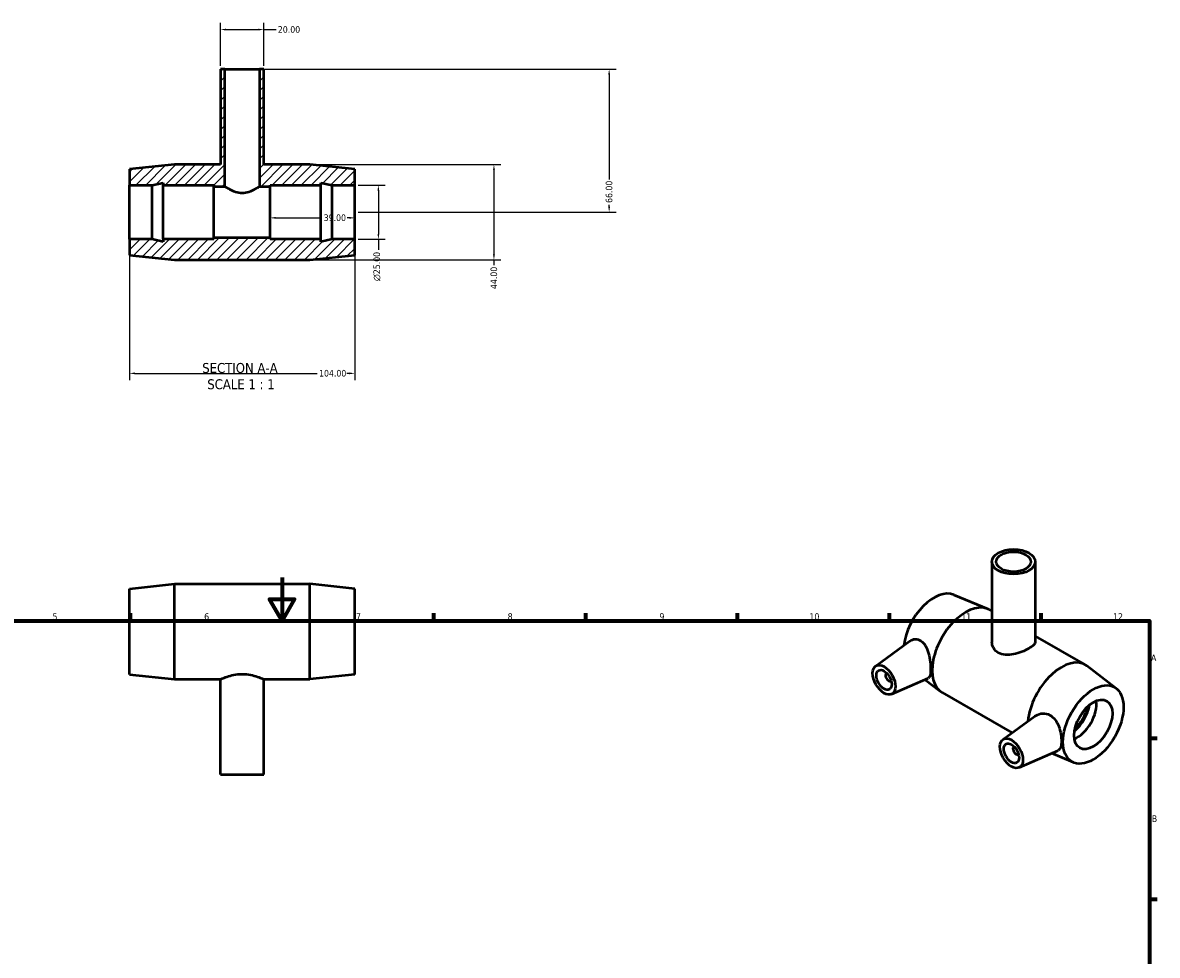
# Model space of a CAD drawing. Header units: millimetres. Extents: x 0 to 900, y -19 to 850.
# Tile 3 of 3: x 301 to 825, y 420 to 850. Entities that reach past the tile are written whole.
import ezdxf

# ---------------------------------------------------------------- set-up
doc = ezdxf.new("R2010")
doc.units = ezdxf.units.MM
for name, color, linetype, lineweight in [('Border (ANSI)', 7, 'Continuous', 70), ('Dimension (ANSI)', 7, 'Continuous', 25), ('Hatch (ANSI)', 7, 'Continuous', 18), ('Symbol (ANSI)', 7, 'Continuous', 25), ('Visible (ANSI)', 7, 'Continuous', 50)]:
    doc.layers.add(name, color=color, linetype=linetype, lineweight=lineweight)
doc.styles.add('Label Text (ANSI)', font='tahoma.ttf')
doc.styles.add('Note Text (ANSI)', font='tahoma.ttf')
doc.dimstyles.new('Default - mm (ANSI)', dxfattribs={"dimtxt": 3.048, "dimasz": 2.5, "dimexe": 3.175, "dimexo": 1.6002, "dimgap": 0.8, "dimtad": 0, "dimtoh": 1, "dimrnd": 1e-08, "dimzin": 4, "dimdsep": 46, "dimtxsty": 'Note Text (ANSI)', "dimcen": 0.09, "dimdle": 10, "dimclrd": 256, "dimclre": 256, "dimclrt": 256, "dimadec": 1, "dimazin": 1, "dimtfac": 1, "dimtofl": 0, "dimtmove": 0, "dimatfit": 3, "dimfxl": 1, "dimtolj": 1, "dimtzin": 4, "dimlwd": -1, "dimlwe": -1, "dimarcsym": 0})

# ---------------------------------------------------------------- blocks, each defined once
blk = doc.blocks.new('Borders Default Border')
at = {"layer": 'Border (ANSI)'}
for p, q in [((350.42, 574), (350.42, 577.45)), ((490.58, 574), (490.58, 577.45)), ((560.67, 574), (560.67, 577.45)), ((630.75, 574), (630.75, 577.45)), ((700.83, 574), (700.83, 577.45)), ((770.92, 574), (770.92, 577.45)), ((821, 519.75), (824.45, 519.75)), ((821, 445.5), (824.45, 445.5))]:
    blk.add_line(p, q, dxfattribs=at)
at = {"layer": 'Border (ANSI)', "flags": 128}
for points in [[(420.5, 594), (420.5, 574), (414.73, 584), (426.27, 584), (420.5, 574)], [(20, 20), (20, 574), (821, 574), (821, 20), (20, 20)]]:
    blk.add_lwpolyline(points, dxfattribs=at)
at = {"layer": 'Border (ANSI)', "attachment_point": 7, "style": 'Note Text (ANSI)'}
for s, insert, char_height in [('5', (314.48, 574.34), 3.05), ('6', (384.49, 574.34), 3.05), ('7', (454.6, 574.4), 3.05), ('8', (524.63, 574.33), 3.05), ('9', (594.7, 574.34), 3.05), ('10', (663.96, 574.34), 3.048), ('11', (734.04, 574.4), 3.048), ('12', (804.13, 574.4), 3.048), ('A', (821.63, 555.35), 3.05), ('B', (821.99, 481.1), 3.05)]:
    blk.add_mtext(s, dxfattribs=dict(at, insert=insert, char_height=char_height))
blk = doc.blocks.new('*D7')
at = {"layer": 'Defpoints', "color": 0, "transparency": 16777216}
for p in [(454.03, 775.08), (454.03, 750.08), (464.92, 750.08)]:
    blk.add_point(p, dxfattribs=at)
at = {"layer": 'Dimension (ANSI)', "transparency": 16777216}
for p, q in [((455.63, 775.08), (468.1, 775.08)), ((464.92, 772.58), (464.92, 752.58)), ((455.63, 750.08), (468.1, 750.08)), ((464.92, 750.08), (464.92, 745.15))]:
    blk.add_line(p, q, dxfattribs=at)
for points in [[(464.51, 772.58), (465.34, 772.58), (464.92, 775.08)], [(464.51, 752.58), (465.34, 752.58), (464.92, 750.08)]]:
    blk.add_solid(points, dxfattribs=at)
at = {"layer": 'Dimension (ANSI)', "transparency": 16777216, "insert": (462.63, 730.81), "char_height": 3.048, "attachment_point": 1, "rotation": 90, "style": 'Note Text (ANSI)'}
blk.add_mtext('\\A1;\\fAIGDT|b0|i0;\\H3.0480;\\ln\\fTahoma|b0|i0;\\H3.0480;25.00', dxfattribs=at)
blk = doc.blocks.new('*D8')
at = {"layer": 'Defpoints', "color": 0, "transparency": 16777216}
for p in [(433.23, 784.58), (433.23, 740.58), (518.28, 740.58)]:
    blk.add_point(p, dxfattribs=at)
at = {"layer": 'Dimension (ANSI)', "transparency": 16777216}
for p, q in [((434.83, 784.58), (521.46, 784.58)), ((518.28, 782.08), (518.28, 743.08)), ((434.83, 740.58), (521.46, 740.58)), ((518.28, 740.58), (518.28, 738.08))]:
    blk.add_line(p, q, dxfattribs=at)
for points in [[(517.86, 782.08), (518.7, 782.08), (518.28, 784.58)], [(517.86, 743.08), (518.7, 743.08), (518.28, 740.58)]]:
    blk.add_solid(points, dxfattribs=at)
at = {"layer": 'Dimension (ANSI)', "transparency": 16777216, "insert": (516.69, 727.11), "char_height": 3.048, "attachment_point": 1, "rotation": 90, "style": 'Note Text (ANSI)'}
blk.add_mtext('\\A1;44.00', dxfattribs=at)
blk = doc.blocks.new('*D9')
at = {"layer": 'Defpoints', "color": 0, "transparency": 16777216}
for p in [(410.03, 828.58), (454.03, 762.58), (571.46, 762.58)]:
    blk.add_point(p, dxfattribs=at)
at = {"layer": 'Dimension (ANSI)', "transparency": 16777216}
for p, q in [((411.63, 828.58), (574.64, 828.58)), ((571.46, 826.08), (571.46, 777.73)), ((571.46, 765.08), (571.46, 766.05)), ((455.63, 762.58), (574.64, 762.58))]:
    blk.add_line(p, q, dxfattribs=at)
for points in [[(571.05, 826.08), (571.88, 826.08), (571.46, 828.58)], [(571.05, 765.08), (571.88, 765.08), (571.46, 762.58)]]:
    blk.add_solid(points, dxfattribs=at)
at = {"layer": 'Dimension (ANSI)', "transparency": 16777216, "insert": (569.88, 766.85), "char_height": 3.048, "attachment_point": 1, "rotation": 90, "style": 'Note Text (ANSI)'}
blk.add_mtext('\\A1;66.00', dxfattribs=at)
blk = doc.blocks.new('*D10')
at = {"layer": 'Defpoints', "color": 0, "transparency": 16777216}
for p in [(350.03, 750.08), (454.03, 750.08), (454.03, 688.19)]:
    blk.add_point(p, dxfattribs=at)
at = {"layer": 'Dimension (ANSI)', "transparency": 16777216}
for p, q in [((350.03, 748.48), (350.03, 685.02)), ((454.03, 748.48), (454.03, 685.02)), ((352.53, 688.19), (436.74, 688.19)), ((451.53, 688.19), (450.42, 688.19))]:
    blk.add_line(p, q, dxfattribs=at)
for points in [[(352.53, 688.61), (352.53, 687.78), (350.03, 688.19)], [(451.53, 688.61), (451.53, 687.78), (454.03, 688.19)]]:
    blk.add_solid(points, dxfattribs=at)
at = {"layer": 'Dimension (ANSI)', "transparency": 16777216, "insert": (437.54, 689.78), "char_height": 3.048, "attachment_point": 1, "style": 'Note Text (ANSI)'}
blk.add_mtext('\\A1;104.00', dxfattribs=at)
blk = doc.blocks.new('*D11')
at = {"layer": 'Defpoints', "color": 0, "transparency": 16777216}
for p in [(415.03, 762.58), (454.03, 762.58), (454.03, 759.97)]:
    blk.add_point(p, dxfattribs=at)
at = {"layer": 'Dimension (ANSI)', "transparency": 16777216}
for p, q in [((417.53, 759.97), (438.89, 759.97)), ((451.53, 759.97), (450.55, 759.97))]:
    blk.add_line(p, q, dxfattribs=at)
for points in [[(417.53, 760.39), (417.53, 759.56), (415.03, 759.97)], [(451.53, 760.39), (451.53, 759.56), (454.03, 759.97)]]:
    blk.add_solid(points, dxfattribs=at)
at = {"layer": 'Dimension (ANSI)', "transparency": 16777216, "insert": (439.69, 761.56), "char_height": 3.048, "attachment_point": 1, "style": 'Note Text (ANSI)'}
blk.add_mtext('\\A1;39.00', dxfattribs=at)
blk = doc.blocks.new('*D12')
at = {"layer": 'Defpoints', "color": 0, "transparency": 16777216}
for p in [(412.03, 846.89), (392.03, 828.58), (412.03, 828.58)]:
    blk.add_point(p, dxfattribs=at)
at = {"layer": 'Dimension (ANSI)', "transparency": 16777216}
for p, q in [((392.03, 830.18), (392.03, 850.06)), ((412.03, 830.18), (412.03, 850.06)), ((394.53, 846.89), (409.53, 846.89)), ((412.03, 846.89), (417.72, 846.89))]:
    blk.add_line(p, q, dxfattribs=at)
for points in [[(394.53, 847.31), (394.53, 846.47), (392.03, 846.89)], [(409.53, 847.31), (409.53, 846.47), (412.03, 846.89)]]:
    blk.add_solid(points, dxfattribs=at)
at = {"layer": 'Dimension (ANSI)', "transparency": 16777216, "insert": (418.52, 848.48), "char_height": 3.048, "attachment_point": 1, "style": 'Note Text (ANSI)'}
blk.add_mtext('\\A1;20.00', dxfattribs=at)

msp = doc.modelspace()

# ---------------------------------------------------------------- hatches: boundary and pattern name
at = {"layer": 'Hatch (ANSI)'}
h = msp.add_hatch(dxfattribs=at)
h.set_pattern_fill('ANSI31', color=256, scale=25.4, style=0)
h.set_pattern_definition([(45, (0, 0), (-2.245064, 2.245064), [])])
h.paths.add_polyline_path([(392.031, 828.58), (392.031, 784.58), (370.831, 784.58), (350.031, 782.38), (350.031, 775.08), (360.431, 775.08), (365.631, 776.185), (365.631, 775.08), (389.031, 775.08), (389.031, 774.455), (394.031, 774.455), (394.031, 828.58)])
h.paths.add_polyline_path([(412.031, 784.58), (412.031, 828.58), (410.031, 828.58), (410.031, 774.455), (415.031, 774.455), (415.031, 775.08), (438.431, 775.08), (438.431, 776.185), (443.631, 775.08), (454.031, 775.08), (454.031, 782.38), (433.231, 784.58)])
h.paths.add_polyline_path([(370.831, 740.58), (433.231, 740.58), (454.031, 742.78), (454.031, 750.08), (443.631, 750.08), (438.431, 748.975), (438.431, 750.08), (415.031, 750.08), (415.031, 750.705), (389.031, 750.705), (389.031, 750.08), (365.631, 750.08), (365.631, 748.975), (360.431, 750.08), (350.031, 750.08), (350.031, 742.78)])

# ---------------------------------------------------------------- linework, layer by layer
at = {"layer": 'Visible (ANSI)'}
for p, q in [((392.031, 828.58), (392.031, 784.58)), ((394.031, 828.58), (392.031, 828.58)), ((394.031, 774.455), (394.031, 828.58)), ((394.031, 828.58), (410.031, 828.58)), ((412.031, 828.58), (410.031, 828.58)), ((410.031, 828.58), (410.031, 774.455)), ((412.031, 784.58), (412.031, 828.58)), ((370.831, 784.58), (350.031, 782.38)), ((350.031, 782.38), (350.031, 775.08)), ((392.031, 784.58), (370.831, 784.58)), ((433.231, 784.58), (412.031, 784.58)), ((454.031, 782.38), (433.231, 784.58)), ((454.031, 775.08), (454.031, 782.38)), ((360.431, 775.08), (365.631, 776.185)), ((365.631, 776.185), (365.631, 775.08)), ((438.431, 775.08), (438.431, 776.185)), ((438.431, 776.185), (443.631, 775.08)), ((350.031, 775.08), (360.431, 775.08)), ((350.031, 750.08), (350.031, 775.08)), ((360.431, 750.08), (360.431, 775.08)), ((365.631, 775.08), (389.031, 775.08)), ((365.631, 750.08), (365.631, 775.08)), ((389.031, 775.08), (389.031, 774.455)), ((389.031, 774.455), (394.031, 774.455)), ((389.031, 750.705), (389.031, 774.455)), ((410.031, 774.455), (415.031, 774.455)), ((415.031, 774.455), (415.031, 775.08)), ((415.031, 775.08), (438.431, 775.08)), ((415.031, 750.705), (415.031, 774.455)), ((438.431, 750.08), (438.431, 775.08)), ((443.631, 775.08), (454.031, 775.08)), ((443.631, 750.08), (443.631, 775.08)), ((454.031, 750.08), (454.031, 775.08)), ((360.431, 750.08), (350.031, 750.08)), ((350.031, 750.08), (350.031, 742.78)), ((365.631, 748.975), (360.431, 750.08)), ((389.031, 750.08), (365.631, 750.08)), ((365.631, 750.08), (365.631, 748.975)), ((415.031, 750.705), (389.031, 750.705)), ((389.031, 750.705), (389.031, 750.08)), ((415.031, 750.08), (415.031, 750.705)), ((438.431, 750.08), (415.031, 750.08)), ((443.631, 750.08), (438.431, 748.975)), ((438.431, 748.975), (438.431, 750.08)), ((454.031, 750.08), (443.631, 750.08)), ((454.031, 742.78), (454.031, 750.08)), ((350.031, 742.78), (370.831, 740.58)), ((370.831, 740.58), (433.231, 740.58)), ((433.231, 740.58), (454.031, 742.78)), ((748.187, 601.229), (748.187, 564.302)), ((768.187, 601.229), (768.187, 564.302)), ((350.031, 588.782), (370.831, 590.982)), ((350.031, 549.182), (350.031, 588.782)), ((370.831, 546.982), (370.831, 590.982)), ((370.831, 590.982), (433.231, 590.982)), ((433.231, 546.982), (433.231, 590.982)), ((454.031, 588.782), (433.231, 590.982)), ((454.031, 549.182), (454.031, 588.782)), ((730.527, 585.983), (746.247, 579.462)), ((747.104, 579.04), (748.187, 578.416)), ((768.187, 566.899), (791.228, 553.631)), ((694.397, 553.053), (710.184, 564.552)), ((805.553, 542.779), (792.023, 553.102)), ((350.031, 549.182), (370.831, 546.982)), ((370.831, 546.982), (392.031, 546.982)), ((392.031, 502.982), (392.031, 546.982)), ((412.031, 502.982), (412.031, 546.982)), ((412.031, 546.982), (433.231, 546.982)), ((454.031, 549.182), (433.231, 546.982)), ((699.489, 549.655), (699.664, 549.756)), ((701.485, 546.189), (701.66, 546.289)), ((701.869, 540.08), (718.808, 547.552)), ((717.244, 546.862), (724.352, 541.44)), ((725.147, 540.91), (757.495, 522.282)), ((753.229, 519.175), (767.951, 529.898)), ((758.495, 515.877), (758.32, 515.777)), ((760.7, 506.201), (778.727, 514.154)), ((760.491, 512.411), (760.317, 512.31)), ((785.847, 508.558), (775.641, 512.792)), ((392.031, 502.982), (412.031, 502.982))]:
    msp.add_line(p, q, dxfattribs=at)
for centre, major_axis, ratio in [((758.187, 601.229), (-10, 0), 0.5758617), ((758.187, 601.229), (-8, 0), 0.5758617), ((698.366, 546.701), (3.743, -6.499), 0.5780931), ((698.366, 546.701), (2.495, -4.333), 0.5780931), ((794.957, 526.097), (-9.881, -17.158), 0.5780931), ((794.957, 526.097), (-6.238, -10.832), 0.5780931), ((757.197, 512.822), (3.743, -6.499), 0.5780931), ((757.197, 512.822), (2.495, -4.333), 0.5780931)]:
    msp.add_ellipse(centre, major_axis=major_axis, ratio=ratio, dxfattribs=at)
for centre, major_axis, start_param, end_param in [((721.418, 568.445), (9.881, 17.158), 0.0750049, 2.2196178), ((736.125, 559.975), (10.979, 19.065), 0, 3.1415927), ((780.249, 534.566), (10.979, 19.065), 6.2081804, 8.5299274), ((700.487, 547.922), (0.998, -1.733), 2.9593736, 6.4654043), ((787.603, 530.331), (6.238, 10.832), 3.7691614, 5.6556165), ((783.926, 532.449), (6.789, 11.79), 4.1717346, 5.2530434), ((783.926, 532.449), (6.238, 10.832), 4.2190737, 5.2057042), ((759.318, 514.044), (0.998, -1.733), 2.9593736, 6.4654043)]:
    msp.add_ellipse(centre, major_axis=major_axis, ratio=0.5780931, start_param=start_param, end_param=end_param, dxfattribs=at)
for points, knots in [([(402.031, 771.356), (400.978, 771.356), (399.896, 771.565), (397.945, 772.217), (397.07, 772.644), (395.687, 773.394), (395.075, 773.774), (394.247, 774.307), (394.031, 774.455), (394.031, 774.455)], [0, 0, 0, 0, 0.316084, 0.316084, 0.632168, 0.632168, 0.9445779, 0.9445779, 1.2569877, 1.2569877, 1.2569877, 1.2569877]), ([(410.031, 774.455), (410.031, 774.455), (409.816, 774.307), (408.987, 773.774), (408.376, 773.394), (406.992, 772.644), (406.117, 772.217), (404.166, 771.565), (403.085, 771.356), (402.031, 771.356)], [3.7709632, 3.7709632, 3.7709632, 3.7709632, 4.083373, 4.083373, 4.3957829, 4.3957829, 4.7118669, 4.7118669, 5.0279509, 5.0279509, 5.0279509, 5.0279509]), ([(710.185, 564.551), (710.259, 564.606), (710.335, 564.659), (711.109, 565.16), (711.964, 565.454), (713.698, 565.501), (714.571, 565.249), (716.137, 564.258), (716.889, 563.417), (718.097, 561.33), (718.562, 560.087), (719.233, 557.672), (719.491, 556.335), (719.825, 553.756), (719.903, 552.515), (719.903, 550.467), (719.825, 549.551), (719.491, 548.216), (719.233, 547.792), (718.872, 547.583), (718.84, 547.567), (718.807, 547.552)], [2.0717089, 2.0717089, 2.0717089, 2.0717089, 2.1100614, 2.1100614, 2.4591552, 2.4591552, 2.808249, 2.808249, 3.1965051, 3.1965051, 3.5847612, 3.5847612, 3.9605163, 3.9605163, 4.3362714, 4.3362714, 4.7120264, 4.7120264, 5.0877815, 5.0877815, 5.1228384, 5.1228384, 5.1228384, 5.1228384]), ([(768.187, 564.302), (768.187, 563.832), (767.943, 563.321), (766.93, 562.259), (766.16, 561.704), (764.356, 560.666), (763.22, 560.123), (760.756, 559.182), (759.427, 558.787), (756.945, 558.3), (755.617, 558.174), (753.155, 558.369), (752.019, 558.699), (750.213, 559.739), (749.444, 560.506), (748.432, 562.312), (748.187, 563.343), (748.187, 564.302)], [0.7664603, 0.7664603, 0.7664603, 0.7664603, 1.1490107, 1.1490107, 1.5315611, 1.5315611, 1.9141115, 1.9141115, 2.296662, 2.296662, 2.6798921, 2.6798921, 3.0631222, 3.0631222, 3.4463524, 3.4463524, 3.8295825, 3.8295825, 3.8295825, 3.8295825]), ([(392.031, 546.982), (392.031, 546.982), (392.29, 547.104), (393.316, 547.541), (394.083, 547.852), (395.838, 548.448), (396.95, 548.774), (399.407, 549.248), (400.754, 549.386), (402.031, 549.386)], [4.5946834, 4.5946834, 4.5946834, 4.5946834, 4.9772338, 4.9772338, 5.3597842, 5.3597842, 5.7430143, 5.7430143, 6.1262445, 6.1262445, 6.1262445, 6.1262445]), ([(402.031, 549.386), (403.309, 549.386), (404.656, 549.248), (407.112, 548.774), (408.224, 548.448), (409.979, 547.852), (410.746, 547.541), (411.773, 547.104), (412.031, 546.982), (412.031, 546.982)], [0, 0, 0, 0, 0.3832301, 0.3832301, 0.7664603, 0.7664603, 1.1490107, 1.1490107, 1.5315611, 1.5315611, 1.5315611, 1.5315611]), ([(767.952, 529.897), (768.142, 530.036), (768.337, 530.163), (769.43, 530.794), (770.526, 531.138), (772.776, 531.234), (773.926, 530.979), (775.816, 529.98), (776.671, 529.238), (778.073, 527.385), (778.627, 526.278), (779.445, 524.093), (779.764, 522.857), (780.175, 520.468), (780.269, 519.316), (780.269, 517.392), (780.175, 516.496), (779.764, 515.108), (779.445, 514.613), (778.939, 514.26), (778.837, 514.203), (778.726, 514.155)], [2.1930092, 2.1930092, 2.1930092, 2.1930092, 2.2795325, 2.2795325, 2.6677886, 2.6677886, 3.0560447, 3.0560447, 3.4051385, 3.4051385, 3.7542323, 3.7542323, 4.1072007, 4.1072007, 4.4601692, 4.4601692, 4.8131376, 4.8131376, 5.166106, 5.166106, 5.2472028, 5.2472028, 5.2472028, 5.2472028])]:
    msp.add_open_spline(points, degree=3, knots=knots, dxfattribs=at)

# ---------------------------------------------------------------- block references
msp.add_blockref('Borders Default Border', (0, 0))

# ---------------------------------------------------------------- texts
at = {"layer": 'Symbol (ANSI)', "char_height": 4.572, "attachment_point": 7, "style": 'Label Text (ANSI)'}
for s, insert in [('SECTION A-A', (383.607, 688.315)), ('SCALE 1 : 1', (385.926, 680.802))]:
    msp.add_mtext(s, dxfattribs=dict(at, insert=insert))

# ---------------------------------------------------------------- dimensions: what is measured, and where the dimension line sits
at = {"layer": 'Dimension (ANSI)'}
for base, p1, p2, angle, override, picture, middle in [((412.031, 846.89), (392.031, 828.58), (412.031, 828.58), 180, {"dimtoh": 0, "dimdec": 2, "dimtp": 0, "dimtm": 0, "dimtdec": 2, "dimatfit": 2}, '*D12', (423.531, 846.89)), ((571.462, 762.58), (410.031, 828.58), (454.031, 762.58), 90, {"dimtoh": 0, "dimdec": 2, "dimtp": 0, "dimtm": 0, "dimtdec": 2, "dimatfit": 1}, '*D9', (571.462, 771.889)), ((518.281, 740.58), (433.231, 784.58), (433.231, 740.58), 270, {"dimtoh": 0, "dimdec": 2, "dimtp": 0, "dimtm": 0, "dimtdec": 2, "dimatfit": 2}, '*D8', (518.281, 732.194)), ((454.031, 759.974), (415.031, 762.58), (454.031, 762.58), 180, {"dimtoh": 0, "dimdec": 2, "dimse1": 1, "dimse2": 1, "dimtp": 0, "dimtm": 0, "dimtdec": 2, "dimatfit": 1}, '*D11', (444.722, 759.974)), ((454.031, 688.194), (350.031, 750.08), (454.031, 750.08), 180, {"dimtoh": 0, "dimdec": 2, "dimtp": 0, "dimtm": 0, "dimtdec": 2, "dimatfit": 1}, '*D10', (443.578, 688.194))]:
    dim = msp.add_linear_dim(base=base, p1=p1, p2=p2, angle=angle, dimstyle='Default - mm (ANSI)', override=override, dxfattribs=at)
    dim.commit()
    dim.dimension.update_dxf_attribs({"geometry": picture, "text_midpoint": middle, "dimtype": 160})
dim = msp.add_linear_dim(base=(464.923, 750.08), p1=(454.031, 775.08), p2=(454.031, 750.08), angle=90, text='\\fAIGDT|b0|i0;\\H3.0480;\\ln\\fTahoma|b0|i0;\\H3.0480;<>', dimstyle='Default - mm (ANSI)', override={"dimtoh": 0, "dimdec": 2, "dimtp": 0, "dimtm": 0, "dimtdec": 2, "dimatfit": 2}, dxfattribs=at)
dim.commit()
dim.dimension.update_dxf_attribs({"geometry": '*D7', "text_midpoint": (464.923, 737.58), "dimtype": 160})

doc.saveas('drawing.dxf')
